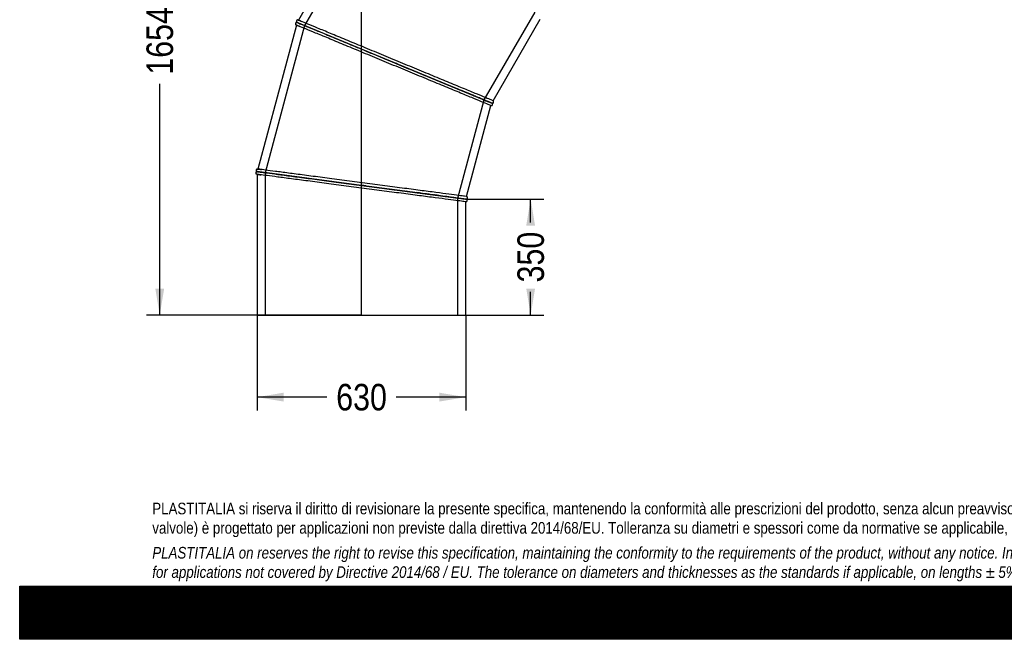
# Model space of a CAD drawing. Header units: millimetres. Extents: x 0 to 5940, y 0 to 4200.
# Tile 1 of 7: x 0 to 2970, y 0 to 1869. Entities that reach past the tile are written whole.
import ezdxf
from ezdxf.enums import TextEntityAlignment as Align
from ezdxf.lldxf.tags import DXFTag

# ---------------------------------------------------------------- set-up
doc = ezdxf.new("R2010")
doc.units = ezdxf.units.MM
doc.header["$LTSCALE"] = 20
for name, color, linetype in [('Default', 7, 'Continuous'), ('DV1_Default', 7, 'Continuous'), ('TUBO_X_GOMITO_90', 7, 'Continuous')]:
    doc.layers.add(name, color=color, linetype=linetype)
doc.styles.add('SEACAD_Arial_Narrow', font='ARIALN.TTF')
tags = doc.linetypes.add('HIDDEN2', pattern=[4.7625, 3.175, -1.5875]).pattern_tags.tags
tags[6:7] = [DXFTag(74, 4), DXFTag(75, 0), DXFTag(340, '0'), DXFTag(46, 0.0), DXFTag(50, 0.0), DXFTag(44, 0.0), DXFTag(45, 0.0)]
tags[4:5] = [DXFTag(74, 4), DXFTag(75, 0), DXFTag(340, '0'), DXFTag(46, 0.0), DXFTag(50, 0.0), DXFTag(44, 0.0), DXFTag(45, 0.0)]
tags = doc.linetypes.add('PHANTOM2', pattern=[31.75, 15.875, -3.175, 3.175, -3.175, 3.175, -3.175]).pattern_tags.tags
tags[14:15] = [DXFTag(74, 4), DXFTag(75, 0), DXFTag(340, '0'), DXFTag(46, 0.0), DXFTag(50, 0.0), DXFTag(44, 0.0), DXFTag(45, 0.0)]
tags[12:13] = [DXFTag(74, 4), DXFTag(75, 0), DXFTag(340, '0'), DXFTag(46, 0.0), DXFTag(50, 0.0), DXFTag(44, 0.0), DXFTag(45, 0.0)]
tags[10:11] = [DXFTag(74, 4), DXFTag(75, 0), DXFTag(340, '0'), DXFTag(46, 0.0), DXFTag(50, 0.0), DXFTag(44, 0.0), DXFTag(45, 0.0)]
tags[8:9] = [DXFTag(74, 4), DXFTag(75, 0), DXFTag(340, '0'), DXFTag(46, 0.0), DXFTag(50, 0.0), DXFTag(44, 0.0), DXFTag(45, 0.0)]
tags[6:7] = [DXFTag(74, 4), DXFTag(75, 0), DXFTag(340, '0'), DXFTag(46, 0.0), DXFTag(50, 0.0), DXFTag(44, 0.0), DXFTag(45, 0.0)]
tags[4:5] = [DXFTag(74, 4), DXFTag(75, 0), DXFTag(340, '0'), DXFTag(46, 0.0), DXFTag(50, 0.0), DXFTag(44, 0.0), DXFTag(45, 0.0)]
doc.dimstyles.new('Plastitalia', dxfattribs={"dimtxt": 80, "dimasz": 80, "dimexe": 40, "dimexo": 0, "dimgap": 20, "dimtad": 0, "dimdec": 0, "dimtxsty": 'SEACAD_Arial_Narrow', "dimblk1": '_SE_FILLED', "dimblk2": '_SE_FILLED', "dimsah": 1, "dimcen": 40, "dimadec": 0, "dimazin": 0, "dimtfac": 0.8, "dimtdec": 1, "dimtmove": 0, "dimatfit": 3, "dimfxl": 1, "dimtolj": 1, "dimarcsym": 0})

# ---------------------------------------------------------------- blocks, each defined once
blk = doc.blocks.new('SE')
at = {"layer": 'DV1_Default', "color": 7, "linetype": 'PHANTOM2'}
blk.add_line((1031, 977.9), (1031, 2632.2), dxfattribs=at)
at = {"layer": 'TUBO_X_GOMITO_90', "color": 7, "linetype": 'Continuous'}
for p, q in [((1065.5, 2257.3), (840.7, 1867.8)), ((834.5, 1853), (718.1, 1418.6)), ((832.8, 1854), (833.3, 1853.8)), ((1130.4, 1739.1), (836.6, 1860.8)), ((1130.4, 1739.1), (836.6, 1860.8)), ((1427.7, 1624.6), (1569.7, 1870.5)), ((1130.4, 1739.1), (1130.4, 1739.1)), ((1423.7, 1617.6), (1130.4, 1739.1)), ((1130.4, 1739.1), (1130.4, 1739.1)), ((1130.4, 1739.1), (1423.7, 1617.6)), ((1317.4, 1662), (1338.2, 1653.5)), ((1338.2, 1653.5), (1367.2, 1641.4)), ((1348.1, 1335.6), (1421.6, 1609.9)), ((1422.6, 1609.7), (1421.6, 1609.9)), ((1423.7, 1617.6), (1423.7, 1617.7)), ((1423.7, 1617.6), (1423.7, 1617.6)), ((1427.7, 1624.6), (1428.5, 1624)), ((714.1, 1403.3), (714.6, 1403.1)), ((1031.3, 1369.3), (716, 1410.8)), ((1031.3, 1369.3), (716, 1410.8)), ((716, 1402.7), (716, 977.9)), ((1031.3, 1369.3), (1031.3, 1369.3)), ((1031.3, 1369.3), (1346, 1327.9)), ((1031.3, 1369.3), (1031.3, 1369.3)), ((1346, 1327.9), (1031.3, 1369.3)), ((1229, 1342.9), (1206.7, 1345.8)), ((1231.9, 1343.3), (1254.2, 1340.3)), ((1254.2, 1340.3), (1285.4, 1336.2)), ((1346, 1327.8), (1346, 1327.9)), ((1346, 1327.9), (1346.1, 1327.9)), ((1347, 1319.9), (1346, 1319.8)), ((1346, 977.9), (1346, 1319.8)), ((1348.1, 1335.6), (1349, 1335.2)), ((716, 977.9), (1346, 977.9))]:
    blk.add_line(p, q, dxfattribs=at)
at = {"layer": 'TUBO_X_GOMITO_90', "color": 7, "linetype": 'HIDDEN2'}
for p, q in [((1088.9, 2249.5), (859.1, 1851.5)), ((1401.2, 1626.9), (1554.4, 1892.2)), ((859.1, 1851.5), (740.1, 1407.6)), ((1367.6, 1640.5), (1349.9, 1647.8)), ((1321.9, 1331), (1401.2, 1626.9)), ((740.1, 1407.6), (740.1, 977.9)), ((1205.5, 1346), (1167.7, 1350.9)), ((1265.4, 1338.1), (1231, 1342.6)), ((1285.7, 1335.4), (1265.4, 1338.1)), ((1321.9, 977.9), (1321.9, 1331))]:
    blk.add_line(p, q, dxfattribs=at)
at = {"layer": 'TUBO_X_GOMITO_90', "color": 7, "linetype": 'Continuous'}
for centre, start, end in [((833.5, 1849.3), 66.7633, 74.7293), ((716, 1398.9), 81.7633, 89.7293)]:
    blk.add_arc(centre, 19.6, start, end, dxfattribs=at)
for points, knots in [([(834.1, 1860.6), (833.8, 1860.5), (833.4, 1860.3), (832.5, 1859.6), (831.9, 1858.6), (831.6, 1857.4), (831.6, 1856.3), (832, 1855), (832.5, 1854.4), (832.8, 1854)], [0, 0, 0, 0, 0.109203, 0.201827, 0.401544, 0.52823, 0.672828, 0.832259, 1, 1, 1, 1]), ([(834.1, 1860.6), (834.4, 1860.7), (834.9, 1860.9), (835.8, 1860.9), (836.8, 1860.8), (837.3, 1860.5), (837.7, 1860.3)], [0, 0, 0, 0, 0.215542, 0.456146, 0.719446, 1, 1, 1, 1]), ([(839, 1859.3), (838.5, 1859.5), (837.1, 1860), (835, 1860.6), (834.4, 1860.6), (834.1, 1860.6)], [0, 0, 0, 0, 0.145555, 0.533245, 1, 1, 1, 1]), ([(1421.6, 1609.9), (1421.6, 1609.9), (1419.7, 1610.7), (1412.1, 1613.8), (1406.5, 1616.1), (1391.7, 1622.3), (1382.5, 1626), (1361.1, 1634.9), (1348.8, 1640), (1321.6, 1651.3), (1306.6, 1657.5), (1274.7, 1670.7), (1257.7, 1677.7), (1222.3, 1692.4), (1203.9, 1700), (1166.3, 1715.6), (1147.2, 1723.5), (1108.9, 1739.3), (1089.8, 1747.3), (1052.3, 1762.8), (1033.9, 1770.4), (998.4, 1785.1), (981.4, 1792.2), (949.5, 1805.4), (934.6, 1811.6), (914.1, 1820.1), (907.7, 1822.7), (895.4, 1827.8), (889.7, 1830.2), (873.6, 1836.8), (864.5, 1840.6), (849.7, 1846.8), (844, 1849.1), (836.5, 1852.2), (834.5, 1853), (834.5, 1853)], [0, 0, 0, 0, 0.03125, 0.03125, 0.0625, 0.0625, 0.09375, 0.09375, 0.125, 0.125, 0.15625, 0.15625, 0.1875, 0.1875, 0.21875, 0.21875, 0.25, 0.25, 0.28125, 0.28125, 0.3125, 0.3125, 0.34375, 0.34375, 0.375, 0.375, 0.390625, 0.390625, 0.40625, 0.40625, 0.4375, 0.4375, 0.46875, 0.46875, 0.4999874, 0.4999874, 0.4999874, 0.4999874]), ([(838.7, 1868.3), (838.2, 1868.3), (837.5, 1868.2), (836.4, 1867.7), (835.6, 1867), (835, 1866), (834.6, 1865), (834.6, 1863.9), (834.8, 1863.3), (834.9, 1863)], [0, 0, 0, 0, 0.167443, 0.32062, 0.455647, 0.571845, 0.762911, 0.872212, 1, 1, 1, 1]), ([(837.2, 1860.6), (837, 1860.6), (836.6, 1860.8), (835.9, 1861.4), (835.2, 1862.1), (835, 1862.7), (834.9, 1863)], [0.1266574, 0.1266574, 0.1266574, 0.1266574, 0.2697371, 0.5310141, 0.7760989, 1, 1, 1, 1]), ([(834.9, 1863), (835.2, 1862.6), (835.6, 1862), (837.6, 1860.9), (838.7, 1860.4), (839, 1860.3)], [0, 0, 0, 0, 0.503296, 0.896368, 1, 1, 1, 1]), ([(836.6, 1860.8), (836.6, 1860.8), (838.5, 1860), (846.1, 1856.8), (851.7, 1854.5), (866.6, 1848.4), (875.7, 1844.6), (891.8, 1837.9), (897.6, 1835.5), (909.8, 1830.5), (916.3, 1827.8), (936.7, 1819.3), (951.7, 1813.1), (983.7, 1799.9), (1000.7, 1792.8), (1036.1, 1778.2), (1054.6, 1770.5), (1092.1, 1755), (1111.3, 1747), (1130.4, 1739.1)], [0.5, 0.5, 0.5, 0.5, 0.5625, 0.5625, 0.625, 0.625, 0.6875, 0.6875, 0.71875, 0.71875, 0.75, 0.75, 0.8125, 0.8125, 0.875, 0.875, 0.9375, 0.9375, 1, 1, 1, 1]), ([(836.6, 1860.8), (836.6, 1860.8), (838.6, 1860), (846.1, 1856.9), (851.8, 1854.6), (866.6, 1848.4), (875.7, 1844.6), (891.8, 1838), (897.6, 1835.6), (909.8, 1830.5), (916.3, 1827.8), (936.8, 1819.3), (951.7, 1813.1), (983.7, 1799.9), (1000.7, 1792.8), (1036.1, 1778.2), (1054.6, 1770.5), (1092.1, 1755), (1111.3, 1747), (1130.4, 1739.1)], [0.5, 0.5, 0.5, 0.5, 0.5625, 0.5625, 0.625, 0.625, 0.6875, 0.6875, 0.71875, 0.71875, 0.75, 0.75, 0.8125, 0.8125, 0.875, 0.875, 0.9375, 0.9375, 1, 1, 1, 1]), ([(1427.7, 1624.6), (1427.7, 1624.6), (1425.8, 1625.4), (1418.2, 1628.5), (1412.6, 1630.9), (1397.8, 1637), (1388.6, 1640.8), (1367.2, 1649.7), (1354.9, 1654.8), (1327.7, 1666), (1312.7, 1672.2), (1280.8, 1685.5), (1263.8, 1692.5), (1228.4, 1707.2), (1210, 1714.8), (1172.4, 1730.4), (1153.3, 1738.3), (1115.1, 1754.1), (1095.9, 1762.1), (1058.4, 1777.6), (1040, 1785.2), (1004.6, 1799.9), (987.6, 1806.9), (955.6, 1820.2), (940.7, 1826.3), (920.3, 1834.8), (913.8, 1837.5), (901.6, 1842.5), (895.8, 1844.9), (879.7, 1851.6), (870.6, 1855.4), (855.8, 1861.5), (850.1, 1863.8), (842.6, 1867), (840.6, 1867.8), (840.6, 1867.8)], [0, 0, 0, 0, 0.03125, 0.03125, 0.0625, 0.0625, 0.09375, 0.09375, 0.125, 0.125, 0.15625, 0.15625, 0.1875, 0.1875, 0.21875, 0.21875, 0.25, 0.25, 0.28125, 0.28125, 0.3125, 0.3125, 0.34375, 0.34375, 0.375, 0.375, 0.390625, 0.390625, 0.40625, 0.40625, 0.4375, 0.4375, 0.46875, 0.46875, 0.4999876, 0.4999876, 0.4999876, 0.4999876]), ([(1130.4, 1739.1), (1149.5, 1731.2), (1168.6, 1723.3), (1206.2, 1707.7), (1224.5, 1700.1), (1259.9, 1685.5), (1276.9, 1678.4), (1308.8, 1665.2), (1323.7, 1659), (1344.2, 1650.6), (1350.6, 1647.9), (1362.8, 1642.8), (1368.6, 1640.4), (1384.6, 1633.8), (1393.8, 1630), (1408.6, 1623.9), (1414.2, 1621.5), (1421.8, 1618.4), (1423.7, 1617.6), (1423.7, 1617.6)], [0, 0, 0, 0, 0.0625, 0.0625, 0.125, 0.125, 0.1875, 0.1875, 0.25, 0.25, 0.28125, 0.28125, 0.3125, 0.3125, 0.375, 0.375, 0.4375, 0.4375, 0.4999884, 0.4999884, 0.4999884, 0.4999884]), ([(1130.4, 1739.1), (1149.5, 1731.2), (1168.6, 1723.3), (1206.2, 1707.7), (1224.6, 1700.1), (1259.9, 1685.5), (1276.9, 1678.4), (1308.8, 1665.2), (1323.7, 1659.1), (1337.3, 1653.4)], [0, 0, 0, 0, 0.0625, 0.0625, 0.125, 0.125, 0.1875, 0.1875, 0.2498739, 0.2498739, 0.2498739, 0.2498739]), ([(1365.6, 1641.7), (1368.5, 1640.5), (1371.3, 1639.4), (1384.7, 1633.8), (1393.8, 1630), (1408.6, 1623.9), (1414.3, 1621.6), (1419.9, 1619.2), (1421.3, 1618.6), (1423.2, 1617.9), (1423.7, 1617.7), (1423.7, 1617.7), (1423.7, 1617.7), (1423.7, 1617.7)], [0.2968562, 0.2968562, 0.2968562, 0.2968562, 0.3125, 0.3125, 0.375, 0.375, 0.4375, 0.4375, 0.46875, 0.46875, 0.5, 0.5, 0.5000081, 0.5000081, 0.5000081, 0.5000081]), ([(1367.2, 1641.4), (1370.7, 1640), (1380.8, 1635.8), (1392.6, 1630.9), (1402.9, 1626.7), (1409.5, 1623.9), (1414, 1622.1), (1416.9, 1620.8), (1419, 1620), (1421.4, 1619.1), (1424, 1618.2), (1426.5, 1617.5), (1427.1, 1617.5), (1427.4, 1617.5)], [0, 0, 0, 0, 0.081717, 0.277443, 0.375353, 0.473262, 0.568606, 0.612782, 0.655535, 0.712446, 0.788786, 0.884615, 1, 1, 1, 1]), ([(1426.3, 1615.3), (1426, 1615.6), (1425.6, 1616.1), (1423.3, 1617.4), (1421.1, 1618.4), (1418.9, 1619.2), (1415.2, 1620.8), (1408.7, 1623.5), (1397, 1628.3), (1383.6, 1633.9), (1373.1, 1638.2), (1368.8, 1640)], [0, 0, 0, 0, 0.120205, 0.214101, 0.281871, 0.338901, 0.397275, 0.546498, 0.695926, 0.895109, 1, 1, 1, 1]), ([(1422.6, 1609.7), (1423.1, 1609.8), (1423.9, 1609.8), (1425, 1610.4), (1425.8, 1611.2), (1426.5, 1612.3), (1426.7, 1613.5), (1426.6, 1614.5), (1426.4, 1615), (1426.3, 1615.3)], [0, 0, 0, 0, 0.167741, 0.327172, 0.47177, 0.598456, 0.798173, 0.890797, 1, 1, 1, 1]), ([(1427.4, 1617.5), (1427.1, 1617.4), (1426.6, 1617.2), (1425.6, 1617.1), (1424.6, 1617.2), (1424, 1617.5), (1423.7, 1617.7)], [0, 0, 0, 0, 0.2239011, 0.4689859, 0.7302629, 0.9831208, 0.9831208, 0.9831208, 0.9831208]), ([(1423.7, 1617.6), (1424, 1617.5), (1424.6, 1617.3), (1425.4, 1616.7), (1426, 1616), (1426.2, 1615.6), (1426.3, 1615.3)], [0.0178578, 0.0178578, 0.0178578, 0.0178578, 0.2805539, 0.5438541, 0.7844585, 1, 1, 1, 1]), ([(1427.4, 1617.5), (1427.7, 1617.7), (1428.2, 1618), (1429, 1618.8), (1429.5, 1619.7), (1429.7, 1620.9), (1429.7, 1621.9), (1429.3, 1623), (1428.8, 1623.6), (1428.5, 1624)], [0, 0, 0, 0, 0.127788, 0.237089, 0.428155, 0.544353, 0.67938, 0.832557, 1, 1, 1, 1]), ([(713.4, 1409.8), (713.2, 1409.5), (712.8, 1409.1), (712.2, 1408.2), (712, 1407.1), (712.1, 1406), (712.4, 1405), (713.1, 1404), (713.7, 1403.5), (714.1, 1403.3)], [0, 0, 0, 0, 0.127788, 0.237089, 0.428155, 0.544353, 0.67938, 0.832557, 1, 1, 1, 1]), ([(716.1, 1418.6), (715.7, 1418.4), (714.9, 1418.1), (714, 1417.3), (713.5, 1416.5), (713.1, 1415.4), (713.1, 1414.3), (713.3, 1413.2), (713.6, 1412.7), (713.8, 1412.4)], [0, 0, 0, 0, 0.167443, 0.32062, 0.455647, 0.571845, 0.762911, 0.872212, 1, 1, 1, 1]), ([(713.4, 1409.8), (713.7, 1410), (714.2, 1410.3), (715.1, 1410.7), (716.2, 1410.8), (716.8, 1410.7), (717.2, 1410.6)], [0, 0, 0, 0, 0.223901, 0.468986, 0.730263, 1, 1, 1, 1]), ([(719, 1409.9), (718.3, 1409.9), (716.7, 1410.1), (714.4, 1410.1), (713.8, 1409.9), (713.4, 1409.8)], [0, 0, 0, 0, 0.18393, 0.554186, 1, 1, 1, 1]), ([(717.2, 1410.7), (716.8, 1410.7), (716.1, 1410.7), (715.2, 1411.1), (714.4, 1411.7), (714, 1412.2), (713.8, 1412.4)], [0, 0, 0, 0, 0.269737, 0.531014, 0.776099, 1, 1, 1, 1]), ([(713.8, 1412.4), (714.2, 1412.1), (714.8, 1411.7), (716.9, 1411.2), (718.2, 1411), (718.5, 1410.9)], [0, 0, 0, 0, 0.503296, 0.896368, 1, 1, 1, 1]), ([(716, 1410.8), (716, 1410.8), (718.1, 1410.5), (726.2, 1409.4), (732.3, 1408.6), (748.2, 1406.5), (758, 1405.2), (775.3, 1403), (781.5, 1402.2), (794.6, 1400.4), (801.6, 1399.5), (823.5, 1396.6), (839.5, 1394.5), (873.8, 1390), (892.1, 1387.6), (930.1, 1382.6), (949.9, 1380), (990.2, 1374.7), (1010.8, 1372), (1031.3, 1369.3)], [0.5, 0.5, 0.5, 0.5, 0.5625, 0.5625, 0.625, 0.625, 0.6875, 0.6875, 0.71875, 0.71875, 0.75, 0.75, 0.8125, 0.8125, 0.875, 0.875, 0.9375, 0.9375, 1, 1, 1, 1]), ([(1346, 1319.8), (1346, 1319.8), (1344, 1320.1), (1335.9, 1321.2), (1329.8, 1321.9), (1313.9, 1324), (1304.1, 1325.3), (1281.1, 1328.4), (1267.9, 1330.1), (1238.7, 1333.9), (1222.7, 1336), (1188.4, 1340.5), (1170.1, 1342.9), (1132.2, 1347.9), (1112.4, 1350.5), (1072.1, 1355.8), (1051.6, 1358.6), (1010.5, 1364), (990, 1366.7), (949.7, 1372), (930, 1374.6), (891.9, 1379.6), (873.7, 1382), (839.4, 1386.5), (823.4, 1388.6), (801.5, 1391.5), (794.5, 1392.4), (781.4, 1394.1), (775.2, 1395), (758, 1397.2), (748.2, 1398.5), (732.3, 1400.6), (726.2, 1401.4), (718.1, 1402.5), (716, 1402.8), (716, 1402.8)], [0, 0, 0, 0, 0.03125, 0.03125, 0.0625, 0.0625, 0.09375, 0.09375, 0.125, 0.125, 0.15625, 0.15625, 0.1875, 0.1875, 0.21875, 0.21875, 0.25, 0.25, 0.28125, 0.28125, 0.3125, 0.3125, 0.34375, 0.34375, 0.375, 0.375, 0.390625, 0.390625, 0.40625, 0.40625, 0.4375, 0.4375, 0.46875, 0.46875, 0.4999981, 0.4999981, 0.4999981, 0.4999981]), ([(716.1, 1410.8), (716.1, 1410.8), (718.1, 1410.6), (726.2, 1409.5), (732.3, 1408.7), (748.2, 1406.6), (758, 1405.3), (775.3, 1403), (781.5, 1402.2), (794.6, 1400.5), (801.6, 1399.6), (823.5, 1396.7), (839.6, 1394.5), (873.8, 1390), (892.1, 1387.6), (930.1, 1382.6), (949.9, 1380), (990.2, 1374.7), (1010.8, 1372), (1031.3, 1369.3)], [0.5, 0.5, 0.5, 0.5, 0.5625, 0.5625, 0.625, 0.625, 0.6875, 0.6875, 0.71875, 0.71875, 0.75, 0.75, 0.8125, 0.8125, 0.875, 0.875, 0.9375, 0.9375, 1, 1, 1, 1]), ([(1348.1, 1335.6), (1348.1, 1335.6), (1346.1, 1335.9), (1338, 1337), (1331.9, 1337.8), (1316, 1339.8), (1306.2, 1341.1), (1283.2, 1344.2), (1270, 1345.9), (1240.8, 1349.8), (1224.7, 1351.9), (1190.5, 1356.4), (1172.2, 1358.8), (1134.2, 1363.8), (1114.5, 1366.4), (1074.2, 1371.7), (1053.7, 1374.4), (1012.6, 1379.8), (992.1, 1382.5), (951.8, 1387.8), (932, 1390.4), (894, 1395.4), (875.8, 1397.8), (841.5, 1402.3), (825.5, 1404.4), (803.6, 1407.3), (796.6, 1408.2), (783.5, 1410), (777.3, 1410.8), (760.1, 1413), (750.2, 1414.3), (734.3, 1416.4), (728.3, 1417.2), (720.2, 1418.3), (718.1, 1418.6), (718.1, 1418.6)], [0, 0, 0, 0, 0.03125, 0.03125, 0.0625, 0.0625, 0.09375, 0.09375, 0.125, 0.125, 0.15625, 0.15625, 0.1875, 0.1875, 0.21875, 0.21875, 0.25, 0.25, 0.28125, 0.28125, 0.3125, 0.3125, 0.34375, 0.34375, 0.375, 0.375, 0.390625, 0.390625, 0.40625, 0.40625, 0.4375, 0.4375, 0.46875, 0.46875, 0.4999876, 0.4999876, 0.4999876, 0.4999876]), ([(1031.3, 1369.3), (1051.8, 1366.6), (1072.3, 1363.9), (1112.6, 1358.6), (1132.3, 1356), (1170.3, 1351), (1188.5, 1348.6), (1222.8, 1344.1), (1238.8, 1342), (1260.7, 1339.1), (1267.6, 1338.2), (1280.8, 1336.4), (1286.9, 1335.6), (1304.2, 1333.3), (1314, 1332), (1329.8, 1330), (1335.9, 1329.2), (1342, 1328.4), (1343.5, 1328.2), (1345.5, 1327.9), (1346, 1327.8), (1346, 1327.8), (1346, 1327.8), (1346, 1327.8)], [0, 0, 0, 0, 0.0625, 0.0625, 0.125, 0.125, 0.1875, 0.1875, 0.25, 0.25, 0.28125, 0.28125, 0.3125, 0.3125, 0.375, 0.375, 0.4375, 0.4375, 0.46875, 0.46875, 0.5, 0.5, 0.5000081, 0.5000081, 0.5000081, 0.5000081]), ([(1031.3, 1369.3), (1051.8, 1366.6), (1072.3, 1363.9), (1112.6, 1358.6), (1132.3, 1356), (1170.3, 1351), (1188.5, 1348.6), (1222.8, 1344.1), (1238.7, 1342), (1253.3, 1340.1)], [0, 0, 0, 0, 0.0625, 0.0625, 0.125, 0.125, 0.1875, 0.1875, 0.2498739, 0.2498739, 0.2498739, 0.2498739]), ([(1283.7, 1336.1), (1286.8, 1335.7), (1289.8, 1335.3), (1304.2, 1333.4), (1314, 1332.1), (1329.9, 1330), (1335.9, 1329.2), (1342, 1328.4), (1343.5, 1328.2), (1345.5, 1328), (1346.1, 1327.9), (1346.1, 1327.9), (1346.1, 1327.9), (1346.1, 1327.9)], [0.2968562, 0.2968562, 0.2968562, 0.2968562, 0.3125, 0.3125, 0.375, 0.375, 0.4375, 0.4375, 0.46875, 0.46875, 0.5, 0.5, 0.5000081, 0.5000081, 0.5000081, 0.5000081]), ([(1285.4, 1336.2), (1289.1, 1335.7), (1299.9, 1334.3), (1312.6, 1332.6), (1323.6, 1331.2), (1330.7, 1330.3), (1335.5, 1329.6), (1338.7, 1329.2), (1340.9, 1328.9), (1343.5, 1328.6), (1346.2, 1328.4), (1348.8, 1328.4), (1349.3, 1328.6), (1349.7, 1328.7)], [0, 0, 0, 0, 0.081717, 0.277443, 0.375353, 0.473262, 0.568606, 0.612782, 0.655535, 0.712446, 0.788786, 0.884615, 1, 1, 1, 1]), ([(1349.3, 1326.1), (1349, 1326.4), (1348.4, 1326.8), (1345.8, 1327.4), (1343.4, 1327.8), (1341.1, 1328.1), (1337.1, 1328.7), (1330.2, 1329.6), (1317.6, 1331.2), (1302.9, 1333.2), (1291.3, 1334.7), (1286.4, 1335.3)], [0, 0, 0, 0, 0.119311, 0.212492, 0.279735, 0.336321, 0.39424, 0.542298, 0.690561, 0.888192, 1, 1, 1, 1]), ([(1349.7, 1328.7), (1349.4, 1328.5), (1349, 1328.2), (1348, 1327.8), (1347, 1327.7), (1346.4, 1327.8), (1346, 1327.9)], [0, 0, 0, 0, 0.2239011, 0.4689859, 0.7302629, 0.9831208, 0.9831208, 0.9831208, 0.9831208]), ([(1346, 1327.8), (1346.4, 1327.8), (1347, 1327.8), (1348, 1327.4), (1348.8, 1326.8), (1349.1, 1326.3), (1349.3, 1326.1)], [0.0168792, 0.0168792, 0.0168792, 0.0168792, 0.2697371, 0.5310141, 0.7760989, 1, 1, 1, 1]), ([(1347, 1319.9), (1347.5, 1320.1), (1348.2, 1320.4), (1349.1, 1321.2), (1349.7, 1322), (1350, 1323.1), (1350.1, 1324.2), (1349.8, 1325.3), (1349.5, 1325.8), (1349.3, 1326.1)], [0, 0, 0, 0, 0.167443, 0.32062, 0.455647, 0.571845, 0.762911, 0.872212, 1, 1, 1, 1]), ([(1349.7, 1328.7), (1349.9, 1329), (1350.3, 1329.4), (1350.9, 1330.3), (1351.1, 1331.4), (1351.1, 1332.5), (1350.7, 1333.5), (1350.1, 1334.5), (1349.4, 1335), (1349, 1335.2)], [0, 0, 0, 0, 0.127788, 0.237089, 0.428155, 0.544353, 0.67938, 0.832557, 1, 1, 1, 1])]:
    blk.add_open_spline(points, degree=3, knots=knots, dxfattribs=at)
for points in [[(834.6, 1853), (834, 1853.2), (833.3, 1853.5), (832.8, 1854)], [(838.7, 1868.3), (839.4, 1868.3), (840.1, 1868.1), (840.7, 1867.7)], [(716.1, 1402.8), (715.4, 1402.7), (714.7, 1402.9), (714.1, 1403.3)], [(716.1, 1418.6), (716.8, 1418.7), (717.5, 1418.7), (718.2, 1418.5)]]:
    blk.add_open_spline(points, degree=3, dxfattribs=at)
at = {"layer": 'TUBO_X_GOMITO_90', "color": 7, "linetype": 'HIDDEN2'}
for points, knots in [([(835.3, 1852.7), (836.2, 1852.4), (837.8, 1851.7), (841.7, 1850.1), (843.4, 1849.4), (845.4, 1848.6)], [0.51141278, 0.51141278, 0.51141278, 0.51141278, 0.53125, 0.53125, 0.54314939, 0.54314939, 0.54314939, 0.54314939]), ([(844.2, 1857.6), (843.5, 1857.9), (842.9, 1858.2), (841, 1859), (839.8, 1859.4), (839, 1859.8)], [0.4280212, 0.4280212, 0.4280212, 0.4280212, 0.4375, 0.4375, 0.45995209, 0.45995209, 0.45995209, 0.45995209]), ([(840.6, 1867.8), (840.6, 1867.8), (840.6, 1867.8), (840.6, 1867.8), (842.6, 1867), (847.8, 1864.8), (849.5, 1864.1), (851.5, 1863.3)], [0.49998756, 0.49998756, 0.49998756, 0.49998756, 0.5, 0.5, 0.53125, 0.53125, 0.5431496, 0.5431496, 0.5431496, 0.5431496]), ([(1366.4, 1641.4), (1357.6, 1645), (1347.8, 1649.1), (1335.9, 1654), (1334.5, 1654.6), (1333, 1655.2)], [0.70183003, 0.70183003, 0.70183003, 0.70183003, 0.75, 0.75, 0.75667639, 0.75667639, 0.75667639, 0.75667639]), ([(1337.3, 1653.4), (1337.3, 1653.4), (1337.3, 1653.4), (1344.2, 1650.6), (1350.6, 1647.9), (1359.8, 1644.1), (1362.8, 1642.9), (1365.6, 1641.7)], [0.24987386, 0.24987386, 0.24987386, 0.24987386, 0.25, 0.25, 0.28125, 0.28125, 0.29685623, 0.29685623, 0.29685623, 0.29685623]), ([(1375.2, 1637.7), (1374.8, 1637.9), (1374.3, 1638), (1371.6, 1639.2), (1369.2, 1640.2), (1366.7, 1641.2)], [0.6851247, 0.6851247, 0.6851247, 0.6851247, 0.6875, 0.6875, 0.70112713, 0.70112713, 0.70112713, 0.70112713]), ([(1423.7, 1617.6), (1423.7, 1617.6), (1423.7, 1617.6), (1423.7, 1617.6), (1421.8, 1618.4), (1415.9, 1620.8), (1413.3, 1621.9), (1410.1, 1623.2)], [0.49998837, 0.49998837, 0.49998837, 0.49998837, 0.5, 0.5, 0.5625, 0.5625, 0.59668271, 0.59668271, 0.59668271, 0.59668271]), ([(722.4, 1409.9), (722.3, 1409.9), (722.2, 1409.9), (718.6, 1410.4), (716.6, 1410.7), (716.2, 1410.7)], [0.43613886, 0.43613886, 0.43613886, 0.43613886, 0.4375, 0.4375, 0.49172786, 0.49172786, 0.49172786, 0.49172786]), ([(716.9, 1402.6), (717.9, 1402.5), (719.6, 1402.3), (723.7, 1401.7), (725.5, 1401.5), (727.6, 1401.2)], [0.51196781, 0.51196781, 0.51196781, 0.51196781, 0.53125, 0.53125, 0.54316117, 0.54316117, 0.54316117, 0.54316117]), ([(719, 1418.4), (720, 1418.3), (721.7, 1418.1), (725.8, 1417.5), (727.6, 1417.3), (729.7, 1417)], [0.51198447, 0.51198447, 0.51198447, 0.51198447, 0.53125, 0.53125, 0.5431496, 0.5431496, 0.5431496, 0.5431496]), ([(1210.2, 1345.7), (1208.7, 1345.9), (1207.2, 1346.1), (1203.1, 1346.7), (1200.4, 1347), (1197.8, 1347.4)], [0.80697216, 0.80697216, 0.80697216, 0.80697216, 0.8125, 0.8125, 0.82204096, 0.82204096, 0.82204096, 0.82204096]), ([(1264.4, 1338.6), (1260.8, 1339.1), (1257.2, 1339.6), (1251.8, 1340.3), (1250.3, 1340.5), (1248.7, 1340.7)], [0.73394896, 0.73394896, 0.73394896, 0.73394896, 0.75, 0.75, 0.75667639, 0.75667639, 0.75667639, 0.75667639]), ([(1253.3, 1340.1), (1253.3, 1340.1), (1253.4, 1340.1), (1260.7, 1339.1), (1267.6, 1338.2), (1277.5, 1336.9), (1280.7, 1336.5), (1283.7, 1336.1)], [0.24987386, 0.24987386, 0.24987386, 0.24987386, 0.25, 0.25, 0.28125, 0.28125, 0.29685623, 0.29685623, 0.29685623, 0.29685623]), ([(1294, 1334.7), (1293.5, 1334.7), (1293.1, 1334.8), (1290.1, 1335.2), (1287.4, 1335.5), (1284.7, 1335.9)], [0.6851404, 0.6851404, 0.6851404, 0.6851404, 0.6875, 0.6875, 0.70155552, 0.70155552, 0.70155552, 0.70155552])]:
    blk.add_open_spline(points, degree=3, knots=knots, dxfattribs=at)
for points in [[(837.7, 1860.4), (837.5, 1860.5), (837.4, 1860.5), (837.2, 1860.6)], [(1130.4, 1739.1), (1126.1, 1740.9), (1121.8, 1742.7), (1117.5, 1744.5)], [(1142.3, 1734.2), (1138.4, 1735.8), (1134.4, 1737.5), (1130.4, 1739.1)], [(1320.5, 1660.4), (1317.1, 1661.8), (1313.6, 1663.2), (1310.1, 1664.7)], [(1389.9, 1631.7), (1387.7, 1632.6), (1385.3, 1633.6), (1382.9, 1634.6)], [(721.2, 1409.7), (720.8, 1409.7), (720.4, 1409.8), (720, 1409.8)], [(1044.1, 1367.6), (1039.8, 1368.2), (1035.6, 1368.7), (1031.3, 1369.3)], [(1169.7, 1351.1), (1168.9, 1351.2), (1168, 1351.3), (1167.2, 1351.4)], [(1235.3, 1342.4), (1231.7, 1342.9), (1228, 1343.4), (1224.2, 1343.9)], [(1235.3, 1342.4), (1231.7, 1342.9), (1228.1, 1343.4), (1224.3, 1343.9)], [(1264.1, 1338.6), (1262.2, 1338.9), (1260.3, 1339.1), (1258.3, 1339.4)], [(1309.8, 1332.7), (1307.4, 1333), (1304.9, 1333.3), (1302.2, 1333.6)]]:
    blk.add_open_spline(points, degree=3, dxfattribs=at)
blk = doc.blocks.new('DMBLK69')
at = {"layer": 'Default', "linetype": 'Continuous'}
for points in [[(796, 717.2), (796, 743.9), (716, 730.5)], [(1266, 717.2), (1346, 730.5), (1266, 743.9)]]:
    blk.add_hatch(color=7, dxfattribs=at).paths.add_polyline_path(points)
at = {"layer": 'Default', "color": 7, "linetype": 'Continuous'}
for p, q in [((716, 977.9), (716, 690.5)), ((1346, 977.9), (1346, 690.5)), ((926.7, 730.5), (716, 730.5)), ((1346, 730.5), (1135.4, 730.5))]:
    blk.add_line(p, q, dxfattribs=at)
at = {"layer": 'Default', "color": 7, "linetype": 'Continuous', "style": 'SEACAD_Arial_Narrow'}
blk.add_text('630', height=80, dxfattribs=at).set_placement((954.7, 770.5), align=Align.TOP_LEFT)
blk = doc.blocks.new('_SE_FILLED')
at = {"color": 0}
blk.add_line((0, 0), (-1, 0), dxfattribs=at)
blk.add_solid([(0, 0), (-1, -0.1665), (-1, 0.1665), (0, 0)], dxfattribs=at)
blk = doc.blocks.new('DMBLK70')
at = {"layer": 'Default', "linetype": 'Continuous'}
for points in [[(409.2, 2552.2), (435.9, 2552.2), (422.5, 2632.2)], [(409.2, 1057.9), (422.5, 977.9), (435.9, 1057.9)]]:
    blk.add_hatch(color=7, dxfattribs=at).paths.add_polyline_path(points)
at = {"layer": 'Default', "color": 7, "linetype": 'Continuous'}
for p, q in [((1031, 2632.2), (382.5, 2632.2)), ((422.5, 1934.9), (422.5, 2632.2)), ((422.5, 977.9), (422.5, 1675.2)), ((1031, 977.9), (382.5, 977.9))]:
    blk.add_line(p, q, dxfattribs=at)
at = {"layer": 'Default', "color": 7, "linetype": 'Continuous', "style": 'SEACAD_Arial_Narrow'}
blk.add_text('1654', height=80, rotation=90, dxfattribs=at).set_placement((382.5, 1703.2), align=Align.TOP_LEFT)
blk = doc.blocks.new('DMBLK71')
at = {"layer": 'Default', "linetype": 'Continuous'}
for points in [[(952, 3282.2), (1031, 3300.3), (950.4, 3308.9)], [(1707.7, 2551.6), (1699.2, 2632.2), (1681.1, 2553.2)]]:
    blk.add_hatch(color=7, dxfattribs=at).paths.add_polyline_path(points)
at = {"layer": 'Default', "color": 7, "linetype": 'Continuous'}
blk.add_line((1031, 2632.2), (1031, 3340.3), dxfattribs=at)
for start, end in [(41.4181, 103.7211), (346.2789, 24.0759)]:
    blk.add_arc((1031, 2632.2), 668.1, start, end, dxfattribs=at)
at = {"layer": 'Default', "color": 7, "linetype": 'Continuous', "style": 'SEACAD_Arial_Narrow'}
blk.add_text('90°', height=80, rotation=302.747, dxfattribs=at).set_placement((1587.3, 3076.4), align=Align.TOP_LEFT)
blk = doc.blocks.new('DMBLK72')
at = {"layer": 'Default', "linetype": 'Continuous'}
for points in [[(1554.6, 1247.9), (1541.3, 1327.9), (1528, 1247.9)], [(1554.6, 1057.9), (1528, 1057.9), (1541.3, 977.9)]]:
    blk.add_hatch(color=7, dxfattribs=at).paths.add_polyline_path(points)
at = {"layer": 'Default', "color": 7, "linetype": 'Continuous'}
for p, q in [((1346, 1327.9), (1581.3, 1327.9)), ((1541.3, 1257.2), (1541.3, 1327.9)), ((1541.3, 977.9), (1541.3, 1048.5)), ((1346, 977.9), (1581.3, 977.9))]:
    blk.add_line(p, q, dxfattribs=at)
at = {"layer": 'Default', "color": 7, "linetype": 'Continuous', "style": 'SEACAD_Arial_Narrow'}
blk.add_text('350', height=80, rotation=90, dxfattribs=at).set_placement((1501.3, 1076.5), align=Align.TOP_LEFT)

msp = doc.modelspace()

# ---------------------------------------------------------------- hatches: boundary and pattern name
at = {"layer": 'Default', "linetype": 'Continuous'}
h = msp.add_hatch(dxfattribs=at)
h.set_pattern_fill('LINE', scale=0.6299213, angle=45, style=0)
h.paths.add_polyline_path([(5940, 0), (5940, 160), (0, 160), (0, 0)])
msp.add_hatch(color=7, dxfattribs=at).paths.add_polyline_path([(5940, 0), (5940, 160), (0, 160), (0, 0)])

# ---------------------------------------------------------------- linework, layer by layer
at = {"layer": 'Default', "color": 7, "linetype": 'Continuous'}
for p, q in [((0, 160), (5940, 160)), ((0, 0), (0, 160)), ((5940, 0), (0, 0))]:
    msp.add_line(p, q, dxfattribs=at)

# ---------------------------------------------------------------- block references
at = {"layer": 'Default'}
msp.add_blockref('SE', (0, 0), dxfattribs=at)

# ---------------------------------------------------------------- texts
at = {"layer": 'Default', "insert": (400, 412), "char_height": 35, "width": 5140, "attachment_point": 1}
msp.add_mtext("{\\fArial Narrow|b0||i0||c0|p34;\\C7;\\H35.;\\W1.;PLASTITALIA si riserva il diritto di revisionare la presente specifica, mantenendo la conformità alle prescrizioni del prodotto, senza alcun preavviso. In caso di assegnazione d'ordine si riserva di compiere una più dettagliata analisi tecnico/qualitativa. Il presente prodotto (ad esclusione delle \\P}{\\fArial Narrow|b0||i0||c0|p34;\\C7;\\H35.;\\W1.;valvole) è progettato per applicazioni non previste dalla direttiva 2014/68/EU. Tolleranza su diametri e spessori come da normative se applicabile, su lunghezze ±5%, su angoli ±2°, se non diversamente specificato.\\P}{\\fArial Narrow|b0||i0||c0|p34;\\C7;\\H10.;\\W1.;   \\P}{\\fArial Narrow|b0||i1||c0|p34;\\C7;\\H35.;\\W1.;PLASTITALIA on reserves the right to revise this specification, maintaining the conformity to the requirements of the product, without any notice. In case of assignation of order on will reserve to make a more detailed analysis technical/qualitative. This product (excluding valves) is designed \\P}{\\fArial Narrow|b0||i1||c0|p34;\\C7;\\H35.;\\W1.;for applications not covered by Directive 2014/68 / EU. The tolerance on diameters and thicknesses as the standards if applicable, on lengths ± 5%, on angles ± 2 °, unless otherwise indicated.\\P}", dxfattribs=at)

# ---------------------------------------------------------------- dimensions: what is measured, and where the dimension line sits
at = {"layer": 'Default', "color": 7, "linetype": 'Continuous'}
dim = msp.add_angular_dim_2l(base=(1503.5, 3104.6), line1=((1031, 2632.2), (2685.4, 2632.2)), line2=((1031, 2632.2), (1031, 977.9)), text='\\A1;<>', dimstyle='Plastitalia', override={"dimadec": 1}, dxfattribs=at)
dim.commit()
dim.dimension.update_dxf_attribs({"geometry": 'DMBLK71', "text_midpoint": (1593, 2993.6), "dimtype": 162})
for base, p1, p2, angle, picture, middle in [((422.5, 977.9), (1031, 977.9), (1031, 2632.2), 90, 'DMBLK70', (422.5, 1805)), ((1541.3, 977.9), (1346, 977.9), (1346, 1327.9), 90, 'DMBLK72', (1541.3, 1152.9)), ((1346, 730.5), (1346, 977.9), (716, 977.9), 180, 'DMBLK69', (1031, 730.5))]:
    dim = msp.add_linear_dim(base=base, p1=p1, p2=p2, angle=angle, text='\\A1;<>', dimstyle='Plastitalia', dxfattribs=at)
    dim.commit()
    dim.dimension.update_dxf_attribs({"geometry": picture, "text_midpoint": middle, "dimtype": 161})

doc.saveas('drawing.dxf')
